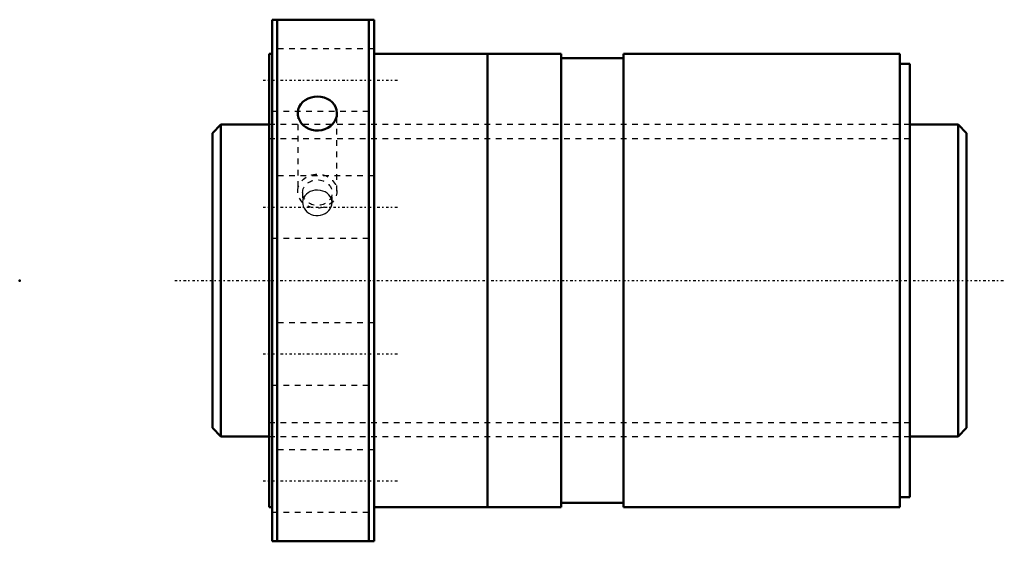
# Model space of a CAD drawing. Header units: millimetres. Extents: x -44 to 130, y -46 to 46.
import ezdxf

# ---------------------------------------------------------------- set-up
doc = ezdxf.new("R2010")
doc.units = ezdxf.units.MM
doc.linetypes.add('Center', pattern=[1.5, 0.45, -0.5, 0.05, -0.5])
doc.linetypes.add('Dashed', pattern=[2, 1, -1])
for name, color, linetype, lineweight in [('2d ConnectionPoints', 7, 'Continuous', 50), ('AM_0', 7, 'Continuous', 50), ('AM_5', 3, 'Continuous', 25), ('AM_7', 7, 'Center', 25), ('AM_9', 6, 'Dashed', 25)]:
    doc.layers.add(name, color=color, linetype=linetype, lineweight=lineweight)

# ---------------------------------------------------------------- blocks, each defined once
blk = doc.blocks.new('1_SDAN5510VX_4_nut_0_in_SDAN5510VX_4G0_133LC0_0G000__4')
at = {"layer": 'AM_0'}
for p, q in [((0.5, 46), (18.5, 46)), ((0.5, 46), (0.5, -46)), ((1.4, 46), (1.4, -46)), ((17.6, 46), (17.6, -46)), ((18.5, 46), (18.5, -46)), ((0, 40), (0, -40)), ((0.5, 40), (0, 40)), ((38.5, 40), (18.5, 40)), ((38.5, 40), (38.5, -40)), ((38.53, 40), (38.53, -40)), ((51.5, 40), (38.53, 40)), ((51.5, 40), (51.5, -40)), ((62.5, 40), (62.5, -40)), ((111.2, 40), (62.5, 40)), ((111.2, 40), (111.2, -40)), ((38.53, 39), (38.5, 39)), ((62.5, 39.2), (51.5, 39.2)), ((113, 38.2), (111.2, 38.2)), ((113, 38.2), (113, -38.2)), ((111.2, -38.2), (113, -38.2)), ((38.5, -39), (38.53, -39)), ((51.5, -39.2), (62.5, -39.2)), ((0, -40), (0.5, -40)), ((18.5, -40), (38.5, -40)), ((38.53, -40), (51.5, -40)), ((62.5, -40), (111.2, -40)), ((18.5, -46), (0.5, -46))]:
    blk.add_line(p, q, dxfattribs=at)
for points in [[(5.04, 29.5), (5.05, 29.68), (5.13, 30.18), (5.31, 30.65), (5.58, 31.09), (5.94, 31.49), (6.36, 31.82), (6.85, 32.09), (7.38, 32.29), (7.95, 32.41), (8.53, 32.44), (9.11, 32.4), (9.67, 32.27), (10.2, 32.07), (10.68, 31.8), (11.1, 31.45), (11.45, 31.06), (11.71, 30.61), (11.88, 30.13), (11.96, 29.5)], [(11.96, 29.5), (11.91, 29), (11.76, 28.5), (11.53, 28.04), (11.2, 27.61), (10.8, 27.24), (10.34, 26.93), (9.82, 26.69), (9.26, 26.53), (8.68, 26.46), (8.1, 26.47), (7.53, 26.58), (6.99, 26.76), (6.49, 27.03), (6.05, 27.36), (5.67, 27.76), (5.38, 28.2), (5.17, 28.68), (5.06, 29.18), (5.04, 29.5)]]:
    blk.add_lwpolyline(points, dxfattribs=at)
at = {"layer": 'AM_7'}
for p, q in [((-1.08, 35.36), (22.68, 35.36)), ((-1.08, 12.94), (22.68, 12.94)), ((-1.08, -12.94), (22.68, -12.94)), ((-1.08, -35.36), (22.68, -35.36))]:
    blk.add_line(p, q, dxfattribs=at)
at = {"layer": 'AM_9'}
for p, q in [((18.5, 40.86), (0.5, 40.86)), ((0.5, 29.86), (18.5, 29.86)), ((5.04, 29.5), (5.04, 15.75)), ((11.96, 15.75), (11.96, 29.5)), ((113, 27.5), (0, 27.5)), ((18.5, 18.44), (0.5, 18.44)), ((5.9, 15.5), (5.9, 13.75)), ((11.1, 13.75), (11.1, 15.5)), ((0.5, 7.44), (18.5, 7.44)), ((18.5, -7.44), (0.5, -7.44)), ((0.5, -18.44), (18.5, -18.44)), ((0, -27.5), (113, -27.5)), ((18.5, -29.86), (0.5, -29.86)), ((0.5, -40.86), (18.5, -40.86))]:
    blk.add_line(p, q, dxfattribs=at)
for points in [[(8.5, 15.94), (8.07, 15.91), (7.64, 15.82), (7.25, 15.68), (6.88, 15.47), (6.57, 15.23), (6.3, 14.93), (6.12, 14.64)], [(10.89, 14.64), (10.77, 14.83), (10.53, 15.13), (10.23, 15.4), (9.88, 15.62), (9.49, 15.78), (9.07, 15.89), (8.5, 15.94)], [(6.12, 14.64), (6.1, 14.61), (5.96, 14.25), (5.9, 13.88), (5.9, 13.75)], [(11.1, 13.75), (11.1, 13.76), (11.06, 14.13), (10.95, 14.49), (10.89, 14.64)], [(5.9, 13.75), (5.92, 13.49), (6, 13.12), (6.16, 12.76), (6.38, 12.43), (6.66, 12.13), (6.99, 11.87), (7.38, 11.67), (7.78, 11.53), (8.22, 11.45), (8.65, 11.44), (9.08, 11.5), (9.49, 11.62), (9.89, 11.8), (10.23, 12.04), (10.54, 12.33), (10.78, 12.65), (10.96, 13.01), (11.06, 13.37), (11.1, 13.75)]]:
    blk.add_lwpolyline(points, dxfattribs=at)
for centre, major_axis in [((8.5, 15.75), (-3.46, 0)), ((8.5, 15.5), (-2.6, 0))]:
    blk.add_ellipse(centre, major_axis=major_axis, ratio=0.866025, dxfattribs=at)
blk = doc.blocks.new('2_0SDAN5510VX_40Shaft_0_in_SDAN5510VX_4G0_133LC0_0G000__4')
at = {"layer": 'AM_0'}
for p, q in [((-8.5, 27.5), (-10, 26)), ((0, 27.5), (-8.5, 27.5)), ((-8.5, 27.5), (-8.5, -27.5)), ((121.5, 27.5), (113, 27.5)), ((121.5, 27.5), (121.5, -27.5)), ((123, 26), (121.5, 27.5)), ((-10, 26), (-10, -26)), ((123, 26), (123, -26)), ((-10, -26), (-8.5, -27.5)), ((121.5, -27.5), (123, -26)), ((-8.5, -27.5), (0, -27.5)), ((113, -27.5), (121.5, -27.5))]:
    blk.add_line(p, q, dxfattribs=at)
at = {"layer": 'AM_5', "linetype": 'Dashed'}
for p, q in [((0, 25.0465), (113, 25.0465)), ((0, -25.0465), (113, -25.0465))]:
    blk.add_line(p, q, dxfattribs=at)
at = {"layer": 'AM_7'}
blk.add_line((-16.65, 0), (129.65, 0), dxfattribs=at)
at = {"layer": 'AM_9'}
for p, q in [((113, 27.5), (0, 27.5)), ((0, -27.5), (113, -27.5))]:
    blk.add_line(p, q, dxfattribs=at)

msp = doc.modelspace()

# ---------------------------------------------------------------- linework, layer by layer
at = {"layer": '2d ConnectionPoints'}
for p in [(-44, 0), (0, 0), (123, 0)]:
    msp.add_point(p, dxfattribs=at)

# ---------------------------------------------------------------- block references
for name in ['1_SDAN5510VX_4_nut_0_in_SDAN5510VX_4G0_133LC0_0G000__4', '2_0SDAN5510VX_40Shaft_0_in_SDAN5510VX_4G0_133LC0_0G000__4']:
    msp.add_blockref(name, (0, 0))

doc.saveas('drawing.dxf')
